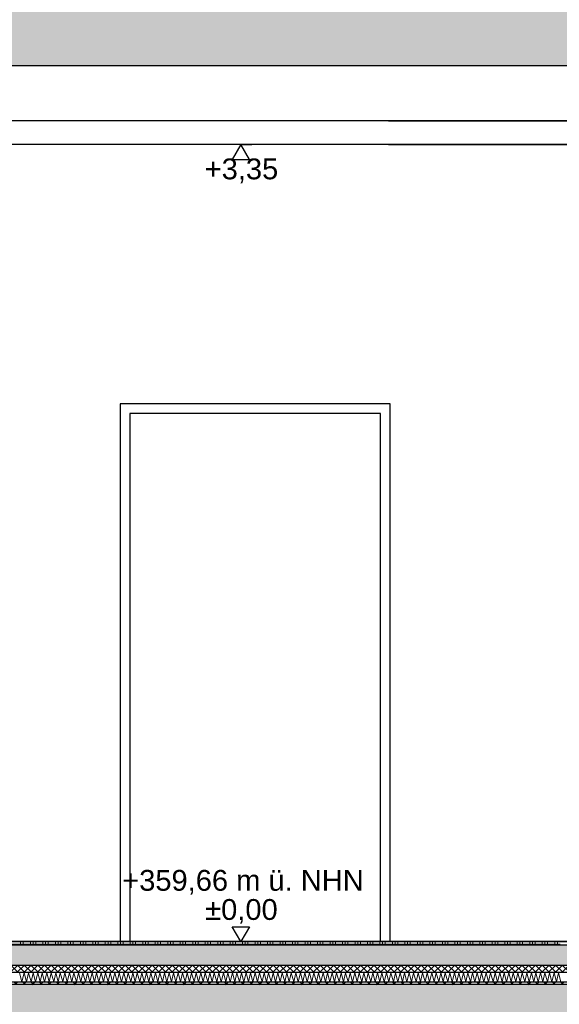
# Model space of a CAD drawing. Header units: metres. Extents: x -14.6 to 48.9, y -22.2 to 2.8.
# Tile 41 of 79: x 11.6 to 13.9, y -10.4 to -6.3. Entities that reach past the tile are written whole.
import ezdxf

# ---------------------------------------------------------------- set-up
doc = ezdxf.new("R2010")
doc.units = ezdxf.units.M
doc.header["$LTSCALE"] = 0.4
doc.header["$MEASUREMENT"] = 0
doc.layers.get('0').update_dxf_attribs({"color": 8, "lineweight": 9})
doc.layers.get('Defpoints').update_dxf_attribs({"color": 8, "lineweight": 9})
for name, color, linetype in [('Neubau_A-Decken', 8, 'Continuous'), ('Neubau_A-STB Wände', 8, 'Continuous'), ('Neubau_B-abgehängte Decke', 8, 'Continuous'), ('Neubau_B-Bodenaufbau', 8, 'Continuous'), ('Neubau_T-Bemaßung', 8, 'Continuous')]:
    doc.layers.add(name, color=color, linetype=linetype)
doc.styles.add('ERSTELLTER_STIL_2', font='arial.ttf')
doc.dimstyles.new('ERSTELLTER_STIL__1', dxfattribs={"dimtxt": 0.0875, "dimasz": 0.059375, "dimexe": 0.18, "dimexo": 0.0625, "dimgap": 0, "dimtad": 1, "dimzin": 0, "dimdsep": 46, "dimtxsty": 'ERSTELLTER_STIL_2', "dimblk": 'ARROWHEAD_6', "dimblk1": 'ARROWHEAD_6', "dimblk2": 'ARROWHEAD_6', "dimcen": 0.09, "dimclrd": 7, "dimclre": 7, "dimclrt": 7, "dimazin": 0, "dimtfac": 1, "dimtdec": 4, "dimtmove": 0, "dimatfit": 3, "dimfxl": 1, "dimtolj": 1, "dimtzin": 0, "dimarcsym": 0})
doc.dimstyles.new('ERSTELLTER_STIL__2', dxfattribs={"dimtxt": 0.0875, "dimasz": 0.059375, "dimexe": 0.18, "dimexo": 0.0625, "dimgap": 0, "dimtad": 1, "dimzin": 0, "dimdsep": 46, "dimtxsty": 'ERSTELLTER_STIL_2', "dimblk": 'ARROWHEAD_6', "dimblk1": 'ARROWHEAD_6', "dimblk2": 'ARROWHEAD_6', "dimcen": 0.09, "dimclrd": 7, "dimclre": 7, "dimclrt": 7, "dimazin": 0, "dimtfac": 1, "dimtdec": 4, "dimtmove": 2, "dimatfit": 3, "dimfxl": 1, "dimtolj": 1, "dimtzin": 0, "dimarcsym": 0})
pattern_1 = [(45, (-364.88789, -10.175), (-0.084852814, 0.084852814), []), (45, (-364.93032, -10.13257), (-0.084852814, 0.084852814), [0.09, -0.03])]

# ---------------------------------------------------------------- blocks, each defined once
blk = doc.blocks.new('*X259', base_point=(3718.7656, 0))
at = {"layer": 'Neubau_B-Bodenaufbau', "color": 7, "linetype": 'Continuous', "lineweight": 9}
for p, q in [((4095.2799, -0.131), (4095.2901, -0.169)), ((4095.2901, -0.169), (4095.299, -0.131)), ((4095.299, -0.131), (4095.3092, -0.169)), ((4095.3092, -0.169), (4095.318, -0.131)), ((4095.318, -0.131), (4095.3282, -0.169)), ((4095.3282, -0.169), (4095.337, -0.131)), ((4095.337, -0.131), (4095.3472, -0.169)), ((4095.3472, -0.169), (4095.3561, -0.131)), ((4095.3561, -0.131), (4095.3663, -0.169)), ((4095.3663, -0.169), (4095.3751, -0.131)), ((4095.3751, -0.131), (4095.3853, -0.169)), ((4095.3853, -0.169), (4095.3942, -0.131)), ((4095.3942, -0.131), (4095.4044, -0.169)), ((4095.4044, -0.169), (4095.4132, -0.131)), ((4095.4132, -0.131), (4095.4234, -0.169)), ((4095.4234, -0.169), (4095.4323, -0.131)), ((4095.4323, -0.131), (4095.4425, -0.169)), ((4095.4425, -0.169), (4095.4513, -0.131)), ((4095.4513, -0.131), (4095.4615, -0.169)), ((4095.4615, -0.169), (4095.4704, -0.131)), ((4095.4704, -0.131), (4095.4806, -0.169)), ((4095.4806, -0.169), (4095.4894, -0.131)), ((4095.4894, -0.131), (4095.4996, -0.169)), ((4095.4996, -0.169), (4095.5085, -0.131)), ((4095.5085, -0.131), (4095.5187, -0.169)), ((4095.5187, -0.169), (4095.5275, -0.131)), ((4095.5275, -0.131), (4095.5377, -0.169)), ((4095.5377, -0.169), (4095.5466, -0.131)), ((4095.5466, -0.131), (4095.5568, -0.169)), ((4095.5568, -0.169), (4095.5656, -0.131)), ((4095.5656, -0.131), (4095.5758, -0.169)), ((4095.5758, -0.169), (4095.5847, -0.131)), ((4095.5847, -0.131), (4095.5949, -0.169)), ((4095.5949, -0.169), (4095.6037, -0.131)), ((4095.6037, -0.131), (4095.6139, -0.169)), ((4095.6139, -0.169), (4095.6228, -0.131)), ((4095.6228, -0.131), (4095.633, -0.169)), ((4095.633, -0.169), (4095.6418, -0.131)), ((4095.6418, -0.131), (4095.652, -0.169)), ((4095.652, -0.169), (4095.6609, -0.131)), ((4095.6609, -0.131), (4095.6711, -0.169)), ((4095.6711, -0.169), (4095.6799, -0.131)), ((4095.6799, -0.131), (4095.6901, -0.169)), ((4095.6901, -0.169), (4095.699, -0.131)), ((4095.699, -0.131), (4095.7092, -0.169)), ((4095.7092, -0.169), (4095.718, -0.131)), ((4095.718, -0.131), (4095.7282, -0.169)), ((4095.7282, -0.169), (4095.737, -0.131)), ((4095.737, -0.131), (4095.7472, -0.169)), ((4095.7472, -0.169), (4095.7561, -0.131)), ((4095.7561, -0.131), (4095.7663, -0.169)), ((4095.7663, -0.169), (4095.7751, -0.131)), ((4095.7751, -0.131), (4095.7853, -0.169)), ((4095.7853, -0.169), (4095.7942, -0.131)), ((4095.7942, -0.131), (4095.8044, -0.169)), ((4095.8044, -0.169), (4095.8132, -0.131)), ((4095.8132, -0.131), (4095.8234, -0.169)), ((4095.8234, -0.169), (4095.8323, -0.131)), ((4095.8323, -0.131), (4095.8425, -0.169)), ((4095.8425, -0.169), (4095.8513, -0.131)), ((4095.8513, -0.131), (4095.8615, -0.169)), ((4095.8615, -0.169), (4095.8704, -0.131)), ((4095.8704, -0.131), (4095.8806, -0.169)), ((4095.8806, -0.169), (4095.8894, -0.131)), ((4095.8894, -0.131), (4095.8996, -0.169)), ((4095.8996, -0.169), (4095.9085, -0.131)), ((4095.9085, -0.131), (4095.9187, -0.169)), ((4095.9187, -0.169), (4095.9275, -0.131)), ((4095.9275, -0.131), (4095.9377, -0.169)), ((4095.9377, -0.169), (4095.9466, -0.131)), ((4095.9466, -0.131), (4095.9568, -0.169)), ((4095.9568, -0.169), (4095.9656, -0.131)), ((4095.9656, -0.131), (4095.9758, -0.169)), ((4095.9758, -0.169), (4095.9847, -0.131)), ((4095.9847, -0.131), (4095.9949, -0.169)), ((4095.9949, -0.169), (4096.0037, -0.131)), ((4096.0037, -0.131), (4096.0139, -0.169)), ((4096.0139, -0.169), (4096.0228, -0.131)), ((4096.0228, -0.131), (4096.033, -0.169)), ((4096.033, -0.169), (4096.0418, -0.131)), ((4096.0418, -0.131), (4096.052, -0.169)), ((4096.052, -0.169), (4096.0609, -0.131)), ((4096.0609, -0.131), (4096.0711, -0.169)), ((4096.0711, -0.169), (4096.0799, -0.131)), ((4096.0799, -0.131), (4096.0901, -0.169)), ((4096.0901, -0.169), (4096.099, -0.131)), ((4096.099, -0.131), (4096.1092, -0.169)), ((4096.1092, -0.169), (4096.118, -0.131)), ((4096.118, -0.131), (4096.1282, -0.169)), ((4096.1282, -0.169), (4096.137, -0.131)), ((4096.137, -0.131), (4096.1472, -0.169)), ((4096.1472, -0.169), (4096.1561, -0.131)), ((4096.1561, -0.131), (4096.1663, -0.169)), ((4096.1663, -0.169), (4096.1751, -0.131)), ((4096.1751, -0.131), (4096.1853, -0.169)), ((4096.1853, -0.169), (4096.1942, -0.131)), ((4096.1942, -0.131), (4096.2044, -0.169)), ((4096.2044, -0.169), (4096.2132, -0.131)), ((4096.2132, -0.131), (4096.2234, -0.169)), ((4096.2234, -0.169), (4096.2323, -0.131)), ((4096.2323, -0.131), (4096.2425, -0.169)), ((4096.2425, -0.169), (4096.2513, -0.131)), ((4096.2513, -0.131), (4096.2615, -0.169)), ((4096.2615, -0.169), (4096.2704, -0.131)), ((4096.2704, -0.131), (4096.2806, -0.169)), ((4096.2806, -0.169), (4096.2894, -0.131)), ((4096.2894, -0.131), (4096.2996, -0.169)), ((4096.2996, -0.169), (4096.3085, -0.131)), ((4096.3085, -0.131), (4096.3187, -0.169)), ((4096.3187, -0.169), (4096.3275, -0.131)), ((4096.3275, -0.131), (4096.3377, -0.169)), ((4096.3377, -0.169), (4096.3466, -0.131)), ((4096.3466, -0.131), (4096.3568, -0.169)), ((4096.3568, -0.169), (4096.3656, -0.131)), ((4096.3656, -0.131), (4096.3758, -0.169)), ((4096.3758, -0.169), (4096.3847, -0.131)), ((4096.3847, -0.131), (4096.3949, -0.169)), ((4096.3949, -0.169), (4096.4037, -0.131)), ((4096.4037, -0.131), (4096.4139, -0.169)), ((4096.4139, -0.169), (4096.4228, -0.131)), ((4096.4228, -0.131), (4096.433, -0.169)), ((4096.433, -0.169), (4096.4418, -0.131)), ((4096.4418, -0.131), (4096.452, -0.169)), ((4096.452, -0.169), (4096.4609, -0.131)), ((4096.4609, -0.131), (4096.4711, -0.169)), ((4096.4711, -0.169), (4096.4799, -0.131)), ((4096.4799, -0.131), (4096.4901, -0.169)), ((4096.4901, -0.169), (4096.499, -0.131)), ((4096.499, -0.131), (4096.5092, -0.169)), ((4096.5092, -0.169), (4096.518, -0.131)), ((4096.518, -0.131), (4096.5282, -0.169)), ((4096.5282, -0.169), (4096.537, -0.131)), ((4096.537, -0.131), (4096.5472, -0.169)), ((4096.5472, -0.169), (4096.5561, -0.131)), ((4096.5561, -0.131), (4096.5663, -0.169)), ((4096.5663, -0.169), (4096.5751, -0.131)), ((4096.5751, -0.131), (4096.5853, -0.169)), ((4096.5853, -0.169), (4096.5942, -0.131)), ((4096.5942, -0.131), (4096.6044, -0.169)), ((4096.6044, -0.169), (4096.6132, -0.131)), ((4096.6132, -0.131), (4096.6234, -0.169)), ((4096.6234, -0.169), (4096.6323, -0.131)), ((4096.6323, -0.131), (4096.6425, -0.169)), ((4096.6425, -0.169), (4096.6513, -0.131)), ((4096.6513, -0.131), (4096.6615, -0.169)), ((4096.6615, -0.169), (4096.6704, -0.131)), ((4096.6704, -0.131), (4096.6806, -0.169)), ((4096.6806, -0.169), (4096.6894, -0.131)), ((4096.6894, -0.131), (4096.6996, -0.169)), ((4096.6996, -0.169), (4096.7085, -0.131)), ((4096.7085, -0.131), (4096.7187, -0.169)), ((4096.7187, -0.169), (4096.7275, -0.131)), ((4096.7275, -0.131), (4096.7377, -0.169)), ((4096.7377, -0.169), (4096.7466, -0.131)), ((4096.7466, -0.131), (4096.7568, -0.169)), ((4096.7568, -0.169), (4096.7656, -0.131)), ((4096.7656, -0.131), (4096.7758, -0.169)), ((4096.7758, -0.169), (4096.7847, -0.131)), ((4096.7847, -0.131), (4096.7949, -0.169)), ((4096.7949, -0.169), (4096.8037, -0.131)), ((4096.8037, -0.131), (4096.8139, -0.169)), ((4096.8139, -0.169), (4096.8228, -0.131)), ((4096.8228, -0.131), (4096.833, -0.169)), ((4096.833, -0.169), (4096.8418, -0.131)), ((4096.8418, -0.131), (4096.852, -0.169)), ((4096.852, -0.169), (4096.8609, -0.131)), ((4096.8609, -0.131), (4096.8711, -0.169)), ((4096.8711, -0.169), (4096.8799, -0.131)), ((4096.8799, -0.131), (4096.8901, -0.169)), ((4096.8901, -0.169), (4096.899, -0.131)), ((4096.899, -0.131), (4096.9092, -0.169)), ((4096.9092, -0.169), (4096.918, -0.131)), ((4096.918, -0.131), (4096.9282, -0.169)), ((4096.9282, -0.169), (4096.937, -0.131)), ((4096.937, -0.131), (4096.9472, -0.169)), ((4096.9472, -0.169), (4096.9561, -0.131)), ((4096.9561, -0.131), (4096.9663, -0.169)), ((4096.9663, -0.169), (4096.9751, -0.131)), ((4096.9751, -0.131), (4096.9853, -0.169)), ((4096.9853, -0.169), (4096.9942, -0.131)), ((4096.9942, -0.131), (4097.0044, -0.169)), ((4097.0044, -0.169), (4097.0132, -0.131)), ((4097.0132, -0.131), (4097.0234, -0.169)), ((4097.0234, -0.169), (4097.0323, -0.131)), ((4097.0323, -0.131), (4097.0425, -0.169)), ((4097.0425, -0.169), (4097.0513, -0.131)), ((4097.0513, -0.131), (4097.0615, -0.169)), ((4097.0615, -0.169), (4097.0704, -0.131)), ((4097.0704, -0.131), (4097.0806, -0.169)), ((4097.0806, -0.169), (4097.0894, -0.131)), ((4097.0894, -0.131), (4097.0996, -0.169)), ((4097.0996, -0.169), (4097.1085, -0.131)), ((4097.1085, -0.131), (4097.1187, -0.169)), ((4097.1187, -0.169), (4097.1275, -0.131)), ((4097.1275, -0.131), (4097.1377, -0.169)), ((4097.1377, -0.169), (4097.1466, -0.131)), ((4097.1466, -0.131), (4097.1568, -0.169)), ((4097.1568, -0.169), (4097.1656, -0.131)), ((4097.1656, -0.131), (4097.1758, -0.169)), ((4097.1758, -0.169), (4097.1847, -0.131)), ((4097.1847, -0.131), (4097.1949, -0.169)), ((4097.1949, -0.169), (4097.2037, -0.131)), ((4097.2037, -0.131), (4097.2139, -0.169)), ((4097.2139, -0.169), (4097.2228, -0.131)), ((4097.2228, -0.131), (4097.233, -0.169)), ((4097.233, -0.169), (4097.2418, -0.131)), ((4097.2418, -0.131), (4097.252, -0.169)), ((4097.252, -0.169), (4097.2609, -0.131)), ((4097.2609, -0.131), (4097.2711, -0.169)), ((4097.2711, -0.169), (4097.2799, -0.131)), ((4097.2799, -0.131), (4097.2901, -0.169)), ((4097.2901, -0.169), (4097.299, -0.131)), ((4097.299, -0.131), (4097.3092, -0.169)), ((4097.3092, -0.169), (4097.318, -0.131)), ((4097.318, -0.131), (4097.3282, -0.169)), ((4097.3282, -0.169), (4097.337, -0.131)), ((4097.337, -0.131), (4097.3472, -0.169)), ((4097.3472, -0.169), (4097.3561, -0.131)), ((4097.3561, -0.131), (4097.3663, -0.169)), ((4097.3663, -0.169), (4097.3751, -0.131)), ((4097.3751, -0.131), (4097.3853, -0.169)), ((4097.3853, -0.169), (4097.3942, -0.131)), ((4097.3942, -0.131), (4097.4044, -0.169)), ((4097.4044, -0.169), (4097.4132, -0.131)), ((4097.4132, -0.131), (4097.4234, -0.169)), ((4097.4234, -0.169), (4097.4323, -0.131)), ((4097.4323, -0.131), (4097.4425, -0.169)), ((4097.4425, -0.169), (4097.4513, -0.131)), ((4097.4513, -0.131), (4097.4615, -0.169)), ((4097.4615, -0.169), (4097.4704, -0.131)), ((4097.4704, -0.131), (4097.4806, -0.169)), ((4097.4806, -0.169), (4097.4894, -0.131)), ((4097.4894, -0.131), (4097.4996, -0.169)), ((4097.4996, -0.169), (4097.5085, -0.131)), ((4097.5085, -0.131), (4097.5187, -0.169)), ((4097.5187, -0.169), (4097.5275, -0.131)), ((4097.5275, -0.131), (4097.5377, -0.169)), ((4097.5377, -0.169), (4097.5466, -0.131)), ((4097.5466, -0.131), (4097.5568, -0.169))]:
    blk.add_line(p, q, dxfattribs=at)
blk = doc.blocks.new('*X260', base_point=(3718.7656, 0))
at = {"layer": 'Neubau_B-Bodenaufbau', "color": 7, "linetype": 'Continuous', "lineweight": 9}
for p, q in [((4095.2844, 0), (4095.2844, -0.015)), ((4095.2956, 0), (4095.2956, -0.015)), ((4095.3256, 0), (4095.3256, -0.015)), ((4095.3369, 0), (4095.3369, -0.015)), ((4095.3481, 0), (4095.3481, -0.015)), ((4095.3781, 0), (4095.3781, -0.015)), ((4095.3894, 0), (4095.3894, -0.015)), ((4095.4006, 0), (4095.4006, -0.015)), ((4095.4306, 0), (4095.4306, -0.015)), ((4095.4419, 0), (4095.4419, -0.015)), ((4095.4531, 0), (4095.4531, -0.015)), ((4095.4831, 0), (4095.4831, -0.015)), ((4095.4944, 0), (4095.4944, -0.015)), ((4095.5056, 0), (4095.5056, -0.015)), ((4095.5356, 0), (4095.5356, -0.015)), ((4095.5469, 0), (4095.5469, -0.015)), ((4095.5581, 0), (4095.5581, -0.015)), ((4095.5881, 0), (4095.5881, -0.015)), ((4095.5994, 0), (4095.5994, -0.015)), ((4095.6106, 0), (4095.6106, -0.015)), ((4095.6406, 0), (4095.6406, -0.015)), ((4095.6519, 0), (4095.6519, -0.015)), ((4095.6631, 0), (4095.6631, -0.015)), ((4095.6931, 0), (4095.6931, -0.015)), ((4095.7044, 0), (4095.7044, -0.015)), ((4095.7156, 0), (4095.7156, -0.015)), ((4095.7456, 0), (4095.7456, -0.015)), ((4095.7569, 0), (4095.7569, -0.015)), ((4095.7681, 0), (4095.7681, -0.015)), ((4095.7981, 0), (4095.7981, -0.015)), ((4095.8094, 0), (4095.8094, -0.015)), ((4095.8206, 0), (4095.8206, -0.015)), ((4095.8506, 0), (4095.8506, -0.015)), ((4095.8619, 0), (4095.8619, -0.015)), ((4095.8731, 0), (4095.8731, -0.015)), ((4095.9031, 0), (4095.9031, -0.015)), ((4095.9144, 0), (4095.9144, -0.015)), ((4095.9256, 0), (4095.9256, -0.015)), ((4095.9556, 0), (4095.9556, -0.015)), ((4095.9669, 0), (4095.9669, -0.015)), ((4095.9781, 0), (4095.9781, -0.015)), ((4096.0081, 0), (4096.0081, -0.015)), ((4096.0194, 0), (4096.0194, -0.015)), ((4096.0306, 0), (4096.0306, -0.015)), ((4096.0606, 0), (4096.0606, -0.015)), ((4096.0719, 0), (4096.0719, -0.015)), ((4096.0831, 0), (4096.0831, -0.015)), ((4096.1131, 0), (4096.1131, -0.015)), ((4096.1244, 0), (4096.1244, -0.015)), ((4096.1356, 0), (4096.1356, -0.015)), ((4096.1656, 0), (4096.1656, -0.015)), ((4096.1769, 0), (4096.1769, -0.015)), ((4096.1881, 0), (4096.1881, -0.015)), ((4096.2181, 0), (4096.2181, -0.015)), ((4096.2294, 0), (4096.2294, -0.015)), ((4096.2406, 0), (4096.2406, -0.015)), ((4096.2706, 0), (4096.2706, -0.015)), ((4096.2819, 0), (4096.2819, -0.015)), ((4096.2931, 0), (4096.2931, -0.015)), ((4096.3231, 0), (4096.3231, -0.015)), ((4096.3344, 0), (4096.3344, -0.015)), ((4096.3456, 0), (4096.3456, -0.015)), ((4096.3756, 0), (4096.3756, -0.015)), ((4096.3869, 0), (4096.3869, -0.015)), ((4096.3981, 0), (4096.3981, -0.015)), ((4096.4281, 0), (4096.4281, -0.015)), ((4096.4394, 0), (4096.4394, -0.015)), ((4096.4506, 0), (4096.4506, -0.015)), ((4096.4806, 0), (4096.4806, -0.015)), ((4096.4919, 0), (4096.4919, -0.015)), ((4096.5031, 0), (4096.5031, -0.015)), ((4096.5331, 0), (4096.5331, -0.015)), ((4096.5444, 0), (4096.5444, -0.015)), ((4096.5556, 0), (4096.5556, -0.015)), ((4096.5856, 0), (4096.5856, -0.015)), ((4096.5969, 0), (4096.5969, -0.015)), ((4096.6081, 0), (4096.6081, -0.015)), ((4096.6381, 0), (4096.6381, -0.015)), ((4096.6494, 0), (4096.6494, -0.015)), ((4096.6606, 0), (4096.6606, -0.015)), ((4096.6906, 0), (4096.6906, -0.015)), ((4096.7019, 0), (4096.7019, -0.015)), ((4096.7131, 0), (4096.7131, -0.015)), ((4096.7431, 0), (4096.7431, -0.015)), ((4096.7544, 0), (4096.7544, -0.015)), ((4096.7656, 0), (4096.7656, -0.015)), ((4096.7956, 0), (4096.7956, -0.015)), ((4096.8069, 0), (4096.8069, -0.015)), ((4096.8181, 0), (4096.8181, -0.015)), ((4096.8481, 0), (4096.8481, -0.015)), ((4096.8594, 0), (4096.8594, -0.015)), ((4096.8706, 0), (4096.8706, -0.015)), ((4096.9006, 0), (4096.9006, -0.015)), ((4096.9119, 0), (4096.9119, -0.015)), ((4096.9231, 0), (4096.9231, -0.015)), ((4096.9531, 0), (4096.9531, -0.015)), ((4096.9644, 0), (4096.9644, -0.015)), ((4096.9756, 0), (4096.9756, -0.015)), ((4097.0056, 0), (4097.0056, -0.015)), ((4097.0169, 0), (4097.0169, -0.015)), ((4097.0281, 0), (4097.0281, -0.015)), ((4097.0581, 0), (4097.0581, -0.015)), ((4097.0694, 0), (4097.0694, -0.015)), ((4097.0806, 0), (4097.0806, -0.015)), ((4097.1106, 0), (4097.1106, -0.015)), ((4097.1219, 0), (4097.1219, -0.015)), ((4097.1331, 0), (4097.1331, -0.015)), ((4097.1631, 0), (4097.1631, -0.015)), ((4097.1744, 0), (4097.1744, -0.015)), ((4097.1856, 0), (4097.1856, -0.015)), ((4097.2156, 0), (4097.2156, -0.015)), ((4097.2269, 0), (4097.2269, -0.015)), ((4097.2381, 0), (4097.2381, -0.015)), ((4097.2681, 0), (4097.2681, -0.015)), ((4097.2794, 0), (4097.2794, -0.015)), ((4097.2906, 0), (4097.2906, -0.015)), ((4097.3206, 0), (4097.3206, -0.015)), ((4097.3319, 0), (4097.3319, -0.015)), ((4097.3431, 0), (4097.3431, -0.015)), ((4097.3731, 0), (4097.3731, -0.015)), ((4097.3844, 0), (4097.3844, -0.015)), ((4097.3956, 0), (4097.3956, -0.015)), ((4097.4256, 0), (4097.4256, -0.015)), ((4097.4369, 0), (4097.4369, -0.015)), ((4097.4481, 0), (4097.4481, -0.015)), ((4097.4781, 0), (4097.4781, -0.015)), ((4097.4894, 0), (4097.4894, -0.015)), ((4097.5006, 0), (4097.5006, -0.015)), ((4097.5306, 0), (4097.5306, -0.015)), ((4097.5419, 0), (4097.5419, -0.015)), ((4095.2431, -0.0112), (4095.2956, -0.0112)), ((4095.2956, -0.0112), (4095.3481, -0.0112)), ((4095.3481, -0.0112), (4095.4006, -0.0112)), ((4095.4006, -0.0112), (4095.4531, -0.0112)), ((4095.4531, -0.0112), (4095.5056, -0.0112)), ((4095.5056, -0.0112), (4095.5581, -0.0112)), ((4095.5581, -0.0112), (4095.6106, -0.0112)), ((4095.6106, -0.0112), (4095.6631, -0.0112)), ((4095.6631, -0.0112), (4095.7156, -0.0112)), ((4095.7156, -0.0112), (4095.7681, -0.0112)), ((4095.7681, -0.0112), (4095.8206, -0.0112)), ((4095.8206, -0.0112), (4095.8731, -0.0112)), ((4095.8731, -0.0112), (4095.9256, -0.0112)), ((4095.9256, -0.0112), (4095.9781, -0.0112)), ((4095.9781, -0.0112), (4096.0306, -0.0112)), ((4096.0306, -0.0112), (4096.0831, -0.0112)), ((4096.0831, -0.0112), (4096.1356, -0.0112)), ((4096.1356, -0.0112), (4096.1881, -0.0112)), ((4096.1881, -0.0112), (4096.2406, -0.0112)), ((4096.2406, -0.0112), (4096.2931, -0.0112)), ((4096.2931, -0.0112), (4096.3456, -0.0112)), ((4096.3456, -0.0112), (4096.3981, -0.0112)), ((4096.3981, -0.0112), (4096.4506, -0.0112)), ((4096.4506, -0.0112), (4096.5031, -0.0112)), ((4096.5031, -0.0112), (4096.5556, -0.0112)), ((4096.5556, -0.0112), (4096.6081, -0.0112)), ((4096.6081, -0.0112), (4096.6606, -0.0112)), ((4096.6606, -0.0112), (4096.7131, -0.0112)), ((4096.7131, -0.0112), (4096.7656, -0.0112)), ((4096.7656, -0.0112), (4096.8181, -0.0112)), ((4096.8181, -0.0112), (4096.8706, -0.0112)), ((4096.8706, -0.0112), (4096.9231, -0.0112)), ((4096.9231, -0.0112), (4096.9756, -0.0112)), ((4096.9756, -0.0112), (4097.0281, -0.0112)), ((4097.0281, -0.0112), (4097.0806, -0.0112)), ((4097.0806, -0.0112), (4097.1331, -0.0112)), ((4097.1331, -0.0112), (4097.1856, -0.0112)), ((4097.1856, -0.0112), (4097.2381, -0.0112)), ((4097.2381, -0.0112), (4097.2906, -0.0112)), ((4097.2906, -0.0112), (4097.3431, -0.0112)), ((4097.3431, -0.0112), (4097.3956, -0.0112)), ((4097.3956, -0.0112), (4097.4481, -0.0112)), ((4097.4481, -0.0112), (4097.5006, -0.0112)), ((4097.5006, -0.0112), (4097.5531, -0.0112))]:
    blk.add_line(p, q, dxfattribs=at)
blk = doc.blocks.new('ARROWHEAD_6')
at = {"color": 0, "linetype": 'Continuous', "lineweight": 0}
for p, q in [((0, 0), (-1, 0)), ((-0.5, -0.5), (0.5, 0.5))]:
    blk.add_line(p, q, dxfattribs=at)
blk = doc.blocks.new('*D309')
at = {"layer": 'Defpoints', "color": 0, "linetype": 'Continuous', "transparency": 16777216}
for p in [(5.5166, -10.355), (23.73, -10.355), (5.7105, -10.655)]:
    blk.add_point(p, dxfattribs=at)
at = {"layer": 'Neubau_T-Bemaßung', "linetype": 'Continuous', "lineweight": -2, "transparency": 16777216}
for p, q in [((5.5166, -10.2956), (5.5166, -10.2363)), ((23.6675, -10.355), (5.3366, -10.355)), ((5.5166, -10.355), (5.5166, -10.3917)), ((5.5166, -10.655), (5.5166, -10.6186)), ((5.648, -10.655), (5.3366, -10.655)), ((5.5166, -10.7144), (5.5166, -10.7738))]:
    blk.add_line(p, q, dxfattribs=at)
at = {"layer": 'Neubau_T-Bemaßung', "linetype": 'Continuous', "lineweight": -2, "transparency": 16777216, "xscale": 0.059375, "yscale": 0.059375, "zscale": 0.059375}
for p, rotation in [((5.5166, -10.355), 270), ((5.5166, -10.655), 90)]:
    blk.add_blockref('ARROWHEAD_6', p, dxfattribs=dict(at, rotation=rotation))
at = {"layer": 'Neubau_T-Bemaßung', "linetype": 'Continuous', "transparency": 16777216, "insert": (5.5166, -10.5051), "char_height": 0.0875, "attachment_point": 5, "rotation": 90, "style": 'ERSTELLTER_STIL_2'}
blk.add_mtext('\\A1;0.30', dxfattribs=at)
blk = doc.blocks.new('*D310')
at = {"layer": 'Defpoints', "color": 0, "linetype": 'Continuous', "transparency": 16777216}
for p in [(-9.662, -10.175), (5.4029, -10.175), (23.73, -10.355)]:
    blk.add_point(p, dxfattribs=at)
at = {"layer": 'Neubau_T-Bemaßung', "linetype": 'Continuous', "lineweight": -2, "transparency": 16777216}
for p, q in [((5.4029, -10.175), (5.4029, -10.0772)), ((-9.5995, -10.175), (5.5829, -10.175)), ((5.4029, -10.2956), (5.4029, -10.2344)), ((23.6675, -10.355), (5.2229, -10.355))]:
    blk.add_line(p, q, dxfattribs=at)
at = {"layer": 'Neubau_T-Bemaßung', "linetype": 'Continuous', "lineweight": -2, "transparency": 16777216, "xscale": 0.059375, "yscale": 0.059375, "zscale": 0.059375}
for p, rotation in [((5.4029, -10.175), 90), ((5.4029, -10.355), 270)]:
    blk.add_blockref('ARROWHEAD_6', p, dxfattribs=dict(at, rotation=rotation))
at = {"layer": 'Neubau_T-Bemaßung', "linetype": 'Continuous', "transparency": 16777216, "insert": (5.5166, -10.0772), "char_height": 0.0875, "attachment_point": 5, "rotation": 90, "style": 'ERSTELLTER_STIL_2'}
blk.add_mtext('\\A1;0.18', dxfattribs=at)
blk = doc.blocks.new('*D311')
at = {"layer": 'Defpoints', "color": 0, "linetype": 'Continuous', "transparency": 16777216}
for p in [(5.5166, -6.825), (13.115, -6.825), (-9.662, -10.175)]:
    blk.add_point(p, dxfattribs=at)
at = {"layer": 'Neubau_T-Bemaßung', "linetype": 'Continuous', "lineweight": -2, "transparency": 16777216}
for p, q in [((13.0525, -6.825), (5.3366, -6.825)), ((5.5166, -6.8844), (5.5166, -8.3896)), ((5.5166, -10.1156), (5.5166, -8.6174)), ((-9.5995, -10.175), (5.6966, -10.175))]:
    blk.add_line(p, q, dxfattribs=at)
at = {"layer": 'Neubau_T-Bemaßung', "linetype": 'Continuous', "lineweight": -2, "transparency": 16777216, "xscale": 0.059375, "yscale": 0.059375, "zscale": 0.059375}
for p, rotation in [((5.5166, -6.825), 90), ((5.5166, -10.175), 270)]:
    blk.add_blockref('ARROWHEAD_6', p, dxfattribs=dict(at, rotation=rotation))
at = {"layer": 'Neubau_T-Bemaßung', "linetype": 'Continuous', "transparency": 16777216, "insert": (5.5166, -8.5035), "char_height": 0.0875, "attachment_point": 5, "rotation": 90, "style": 'ERSTELLTER_STIL_2'}
blk.add_mtext('\\A1;3.35', dxfattribs=at)
blk = doc.blocks.new('*D312')
at = {"layer": 'Defpoints', "color": 0, "linetype": 'Continuous', "transparency": 16777216}
for p in [(5.6301, -6.725), (13.115, -6.725), (13.115, -6.825)]:
    blk.add_point(p, dxfattribs=at)
at = {"layer": 'Neubau_T-Bemaßung', "linetype": 'Continuous', "lineweight": -2, "transparency": 16777216}
for p, q in [((5.6301, -6.6656), (5.6301, -6.6063)), ((13.0525, -6.725), (5.4501, -6.725)), ((5.6301, -6.725), (5.6301, -6.825)), ((13.0525, -6.825), (5.4501, -6.825)), ((5.6301, -6.8844), (5.6301, -6.9438))]:
    blk.add_line(p, q, dxfattribs=at)
at = {"layer": 'Neubau_T-Bemaßung', "linetype": 'Continuous', "lineweight": -2, "transparency": 16777216, "xscale": 0.059375, "yscale": 0.059375, "zscale": 0.059375}
for p, rotation in [((5.6301, -6.725), 270), ((5.6301, -6.825), 90)]:
    blk.add_blockref('ARROWHEAD_6', p, dxfattribs=dict(at, rotation=rotation))
at = {"layer": 'Neubau_T-Bemaßung', "linetype": 'Continuous', "transparency": 16777216, "insert": (5.5166, -6.9438), "char_height": 0.0875, "attachment_point": 5, "rotation": 90, "style": 'ERSTELLTER_STIL_2'}
blk.add_mtext('\\A1;0.10', dxfattribs=at)
blk = doc.blocks.new('*D313')
at = {"layer": 'Defpoints', "color": 0, "linetype": 'Continuous', "transparency": 16777216}
for p in [(5.5166, -6.495), (23.555, -6.495), (13.115, -6.725)]:
    blk.add_point(p, dxfattribs=at)
at = {"layer": 'Neubau_T-Bemaßung', "linetype": 'Continuous', "lineweight": -2, "transparency": 16777216}
for p, q in [((5.5166, -6.4356), (5.5166, -6.3763)), ((23.4925, -6.495), (5.3366, -6.495)), ((5.5166, -6.495), (5.5166, -6.4965)), ((13.0525, -6.725), (5.3366, -6.725)), ((5.5166, -6.725), (5.5166, -6.7238)), ((5.5166, -6.7844), (5.5166, -6.8438))]:
    blk.add_line(p, q, dxfattribs=at)
at = {"layer": 'Neubau_T-Bemaßung', "linetype": 'Continuous', "lineweight": -2, "transparency": 16777216, "xscale": 0.059375, "yscale": 0.059375, "zscale": 0.059375}
for p, rotation in [((5.5166, -6.495), 270), ((5.5166, -6.725), 90)]:
    blk.add_blockref('ARROWHEAD_6', p, dxfattribs=dict(at, rotation=rotation))
at = {"layer": 'Neubau_T-Bemaßung', "linetype": 'Continuous', "transparency": 16777216, "insert": (5.5166, -6.6101), "char_height": 0.0875, "attachment_point": 5, "rotation": 90, "style": 'ERSTELLTER_STIL_2'}
blk.add_mtext('\\A1;0.23', dxfattribs=at)
blk = doc.blocks.new('*D314')
at = {"layer": 'Defpoints', "color": 0, "linetype": 'Continuous', "transparency": 16777216}
for p in [(5.5166, -6.195), (11.6275, -6.195), (23.555, -6.495)]:
    blk.add_point(p, dxfattribs=at)
at = {"layer": 'Neubau_T-Bemaßung', "linetype": 'Continuous', "lineweight": -2, "transparency": 16777216}
for p, q in [((5.5166, -6.1356), (5.5166, -6.0763)), ((11.565, -6.195), (5.3366, -6.195)), ((5.5166, -6.195), (5.5166, -6.2317)), ((23.4925, -6.495), (5.3366, -6.495)), ((5.5166, -6.495), (5.5166, -6.4586)), ((5.5166, -6.5544), (5.5166, -6.6138))]:
    blk.add_line(p, q, dxfattribs=at)
at = {"layer": 'Neubau_T-Bemaßung', "linetype": 'Continuous', "lineweight": -2, "transparency": 16777216, "xscale": 0.059375, "yscale": 0.059375, "zscale": 0.059375}
for p, rotation in [((5.5166, -6.195), 270), ((5.5166, -6.495), 90)]:
    blk.add_blockref('ARROWHEAD_6', p, dxfattribs=dict(at, rotation=rotation))
at = {"layer": 'Neubau_T-Bemaßung', "linetype": 'Continuous', "transparency": 16777216, "insert": (5.5166, -6.3451), "char_height": 0.0875, "attachment_point": 5, "rotation": 90, "style": 'ERSTELLTER_STIL_2'}
blk.add_mtext('\\A1;0.30', dxfattribs=at)
blk = doc.blocks.new('*D323')
at = {"layer": 'Defpoints', "color": 0, "linetype": 'Continuous', "transparency": 16777216}
for p in [(5.8666, -10.355), (23.73, -10.355), (5.7105, -10.655)]:
    blk.add_point(p, dxfattribs=at)
at = {"layer": 'Neubau_T-Bemaßung', "linetype": 'Continuous', "lineweight": -2, "transparency": 16777216}
for p, q in [((5.8666, -10.2956), (5.8666, -10.2363)), ((23.6675, -10.355), (5.6866, -10.355)), ((5.8666, -10.355), (5.8666, -10.3917)), ((5.8666, -10.655), (5.8666, -10.6186)), ((5.773, -10.655), (6.0466, -10.655)), ((5.8666, -10.7144), (5.8666, -10.7738))]:
    blk.add_line(p, q, dxfattribs=at)
at = {"layer": 'Neubau_T-Bemaßung', "linetype": 'Continuous', "lineweight": -2, "transparency": 16777216, "xscale": 0.059375, "yscale": 0.059375, "zscale": 0.059375}
for p, rotation in [((5.8666, -10.355), 270), ((5.8666, -10.655), 90)]:
    blk.add_blockref('ARROWHEAD_6', p, dxfattribs=dict(at, rotation=rotation))
at = {"layer": 'Neubau_T-Bemaßung', "linetype": 'Continuous', "transparency": 16777216, "insert": (5.8666, -10.5051), "char_height": 0.0875, "attachment_point": 5, "rotation": 90, "style": 'ERSTELLTER_STIL_2'}
blk.add_mtext('\\A1;0.30', dxfattribs=at)
blk = doc.blocks.new('*D324')
at = {"layer": 'Defpoints', "color": 0, "linetype": 'Continuous', "transparency": 16777216}
for p in [(5.8666, -6.495), (23.555, -6.495), (23.73, -10.355)]:
    blk.add_point(p, dxfattribs=at)
at = {"layer": 'Neubau_T-Bemaßung', "linetype": 'Continuous', "lineweight": -2, "transparency": 16777216}
for p, q in [((23.4925, -6.495), (5.6866, -6.495)), ((5.8666, -6.5544), (5.8666, -8.3149)), ((5.8666, -10.2956), (5.8666, -8.5421)), ((23.6675, -10.355), (5.6866, -10.355))]:
    blk.add_line(p, q, dxfattribs=at)
at = {"layer": 'Neubau_T-Bemaßung', "linetype": 'Continuous', "lineweight": -2, "transparency": 16777216, "xscale": 0.059375, "yscale": 0.059375, "zscale": 0.059375}
for p, rotation in [((5.8666, -6.495), 90), ((5.8666, -10.355), 270)]:
    blk.add_blockref('ARROWHEAD_6', p, dxfattribs=dict(at, rotation=rotation))
at = {"layer": 'Neubau_T-Bemaßung', "linetype": 'Continuous', "transparency": 16777216, "insert": (5.8666, -8.4285), "char_height": 0.0875, "attachment_point": 5, "rotation": 90, "style": 'ERSTELLTER_STIL_2'}
blk.add_mtext('\\A1;3.86', dxfattribs=at)
blk = doc.blocks.new('*D325')
at = {"layer": 'Defpoints', "color": 0, "linetype": 'Continuous', "transparency": 16777216}
for p in [(5.8666, -6.195), (11.6275, -6.195), (23.555, -6.495)]:
    blk.add_point(p, dxfattribs=at)
at = {"layer": 'Neubau_T-Bemaßung', "linetype": 'Continuous', "lineweight": -2, "transparency": 16777216}
for p, q in [((5.8666, -6.1356), (5.8666, -6.0763)), ((11.565, -6.195), (5.6866, -6.195)), ((5.8666, -6.195), (5.8666, -6.2317)), ((23.4925, -6.495), (5.6866, -6.495)), ((5.8666, -6.495), (5.8666, -6.4586)), ((5.8666, -6.5544), (5.8666, -6.6138))]:
    blk.add_line(p, q, dxfattribs=at)
at = {"layer": 'Neubau_T-Bemaßung', "linetype": 'Continuous', "lineweight": -2, "transparency": 16777216, "xscale": 0.059375, "yscale": 0.059375, "zscale": 0.059375}
for p, rotation in [((5.8666, -6.195), 270), ((5.8666, -6.495), 90)]:
    blk.add_blockref('ARROWHEAD_6', p, dxfattribs=dict(at, rotation=rotation))
at = {"layer": 'Neubau_T-Bemaßung', "linetype": 'Continuous', "transparency": 16777216, "insert": (5.8666, -6.3451), "char_height": 0.0875, "attachment_point": 5, "rotation": 90, "style": 'ERSTELLTER_STIL_2'}
blk.add_mtext('\\A1;0.30', dxfattribs=at)
blk = doc.blocks.new('*D332')
at = {"layer": 'Defpoints', "color": 0, "linetype": 'Continuous', "transparency": 16777216}
for p in [(-9.662, -10.175), (18.0125, -10.175), (23.73, -10.355)]:
    blk.add_point(p, dxfattribs=at)
at = {"layer": 'Neubau_T-Bemaßung', "linetype": 'Continuous', "lineweight": -2, "transparency": 16777216}
for p, q in [((-9.5995, -10.175), (18.1925, -10.175)), ((18.0125, -10.2956), (18.0125, -10.2344)), ((23.6675, -10.355), (17.8325, -10.355))]:
    blk.add_line(p, q, dxfattribs=at)
at = {"layer": 'Neubau_T-Bemaßung', "linetype": 'Continuous', "lineweight": -2, "transparency": 16777216, "xscale": 0.059375, "yscale": 0.059375, "zscale": 0.059375}
for p, rotation in [((18.0125, -10.175), 90), ((18.0125, -10.355), 270)]:
    blk.add_blockref('ARROWHEAD_6', p, dxfattribs=dict(at, rotation=rotation))
at = {"layer": 'Neubau_T-Bemaßung', "linetype": 'Continuous', "transparency": 16777216, "insert": (17.9513, -10.0532), "char_height": 0.0875, "attachment_point": 5, "rotation": 90, "style": 'ERSTELLTER_STIL_2'}
blk.add_mtext('\\A1;0.18', dxfattribs=at)
blk = doc.blocks.new('*D333')
at = {"layer": 'Defpoints', "color": 0, "linetype": 'Continuous', "transparency": 16777216}
for p in [(13.115, -6.825), (17.9513, -6.825), (-9.662, -10.175)]:
    blk.add_point(p, dxfattribs=at)
at = {"layer": 'Neubau_T-Bemaßung', "linetype": 'Continuous', "lineweight": -2, "transparency": 16777216}
for p, q in [((13.1775, -6.825), (18.1313, -6.825)), ((17.9513, -6.8844), (17.9513, -8.3896)), ((17.9513, -10.1156), (17.9513, -8.6174)), ((-9.5995, -10.175), (18.1313, -10.175))]:
    blk.add_line(p, q, dxfattribs=at)
at = {"layer": 'Neubau_T-Bemaßung', "linetype": 'Continuous', "lineweight": -2, "transparency": 16777216, "xscale": 0.059375, "yscale": 0.059375, "zscale": 0.059375}
for p, rotation in [((17.9513, -6.825), 90), ((17.9513, -10.175), 270)]:
    blk.add_blockref('ARROWHEAD_6', p, dxfattribs=dict(at, rotation=rotation))
at = {"layer": 'Neubau_T-Bemaßung', "linetype": 'Continuous', "transparency": 16777216, "insert": (17.9513, -8.5035), "char_height": 0.0875, "attachment_point": 5, "rotation": 90, "style": 'ERSTELLTER_STIL_2'}
blk.add_mtext('\\A1;3.35', dxfattribs=at)
blk = doc.blocks.new('*D334')
at = {"layer": 'Defpoints', "color": 0, "linetype": 'Continuous', "transparency": 16777216}
for p in [(13.115, -6.725), (18.0648, -6.725), (13.115, -6.825)]:
    blk.add_point(p, dxfattribs=at)
at = {"layer": 'Neubau_T-Bemaßung', "linetype": 'Continuous', "lineweight": -2, "transparency": 16777216}
for p, q in [((18.0648, -6.6656), (18.0648, -6.6063)), ((13.1775, -6.725), (18.2448, -6.725)), ((18.0648, -6.725), (18.0648, -6.825)), ((13.1775, -6.825), (18.2448, -6.825)), ((18.0648, -6.8844), (18.0648, -6.9438))]:
    blk.add_line(p, q, dxfattribs=at)
at = {"layer": 'Neubau_T-Bemaßung', "linetype": 'Continuous', "lineweight": -2, "transparency": 16777216, "xscale": 0.059375, "yscale": 0.059375, "zscale": 0.059375}
for p, rotation in [((18.0648, -6.725), 270), ((18.0648, -6.825), 90)]:
    blk.add_blockref('ARROWHEAD_6', p, dxfattribs=dict(at, rotation=rotation))
at = {"layer": 'Neubau_T-Bemaßung', "linetype": 'Continuous', "transparency": 16777216, "insert": (17.9513, -6.9438), "char_height": 0.0875, "attachment_point": 5, "rotation": 90, "style": 'ERSTELLTER_STIL_2'}
blk.add_mtext('\\A1;0.10', dxfattribs=at)
blk = doc.blocks.new('*D335')
at = {"layer": 'Defpoints', "color": 0, "linetype": 'Continuous', "transparency": 16777216}
for p in [(17.9513, -6.495), (23.555, -6.495), (13.115, -6.725)]:
    blk.add_point(p, dxfattribs=at)
at = {"layer": 'Neubau_T-Bemaßung', "linetype": 'Continuous', "lineweight": -2, "transparency": 16777216}
for p, q in [((17.9513, -6.4356), (17.9513, -6.3763)), ((23.4925, -6.495), (17.7713, -6.495)), ((17.9513, -6.495), (17.9513, -6.4965)), ((13.1775, -6.725), (18.1313, -6.725)), ((17.9513, -6.725), (17.9513, -6.7238)), ((17.9513, -6.7844), (17.9513, -6.8438))]:
    blk.add_line(p, q, dxfattribs=at)
at = {"layer": 'Neubau_T-Bemaßung', "linetype": 'Continuous', "lineweight": -2, "transparency": 16777216, "xscale": 0.059375, "yscale": 0.059375, "zscale": 0.059375}
for p, rotation in [((17.9513, -6.495), 270), ((17.9513, -6.725), 90)]:
    blk.add_blockref('ARROWHEAD_6', p, dxfattribs=dict(at, rotation=rotation))
at = {"layer": 'Neubau_T-Bemaßung', "linetype": 'Continuous', "transparency": 16777216, "insert": (17.9513, -6.6101), "char_height": 0.0875, "attachment_point": 5, "rotation": 90, "style": 'ERSTELLTER_STIL_2'}
blk.add_mtext('\\A1;0.23', dxfattribs=at)
blk = doc.blocks.new('*D336')
at = {"layer": 'Defpoints', "color": 0, "linetype": 'Continuous', "transparency": 16777216}
for p in [(11.6275, -6.195), (17.9513, -6.195), (23.555, -6.495)]:
    blk.add_point(p, dxfattribs=at)
at = {"layer": 'Neubau_T-Bemaßung', "linetype": 'Continuous', "lineweight": -2, "transparency": 16777216}
for p, q in [((17.9513, -6.1356), (17.9513, -6.0763)), ((11.69, -6.195), (18.1313, -6.195)), ((17.9513, -6.195), (17.9513, -6.2317)), ((23.4925, -6.495), (17.7713, -6.495)), ((17.9513, -6.495), (17.9513, -6.4586)), ((17.9513, -6.5544), (17.9513, -6.6138))]:
    blk.add_line(p, q, dxfattribs=at)
at = {"layer": 'Neubau_T-Bemaßung', "linetype": 'Continuous', "lineweight": -2, "transparency": 16777216, "xscale": 0.059375, "yscale": 0.059375, "zscale": 0.059375}
for p, rotation in [((17.9513, -6.195), 270), ((17.9513, -6.495), 90)]:
    blk.add_blockref('ARROWHEAD_6', p, dxfattribs=dict(at, rotation=rotation))
at = {"layer": 'Neubau_T-Bemaßung', "linetype": 'Continuous', "transparency": 16777216, "insert": (17.9513, -6.3451), "char_height": 0.0875, "attachment_point": 5, "rotation": 90, "style": 'ERSTELLTER_STIL_2'}
blk.add_mtext('\\A1;0.30', dxfattribs=at)
blk = doc.blocks.new('*D345')
at = {"layer": 'Defpoints', "color": 0, "linetype": 'Continuous', "transparency": 16777216}
for p in [(11.6275, -6.195), (18.3013, -6.195), (23.555, -6.495)]:
    blk.add_point(p, dxfattribs=at)
at = {"layer": 'Neubau_T-Bemaßung', "linetype": 'Continuous', "lineweight": -2, "transparency": 16777216}
for p, q in [((18.3013, -6.1356), (18.3013, -6.0763)), ((11.69, -6.195), (18.4813, -6.195)), ((18.3013, -6.195), (18.3013, -6.2317)), ((23.4925, -6.495), (18.1213, -6.495)), ((18.3013, -6.495), (18.3013, -6.4586)), ((18.3013, -6.5544), (18.3013, -6.6138))]:
    blk.add_line(p, q, dxfattribs=at)
at = {"layer": 'Neubau_T-Bemaßung', "linetype": 'Continuous', "lineweight": -2, "transparency": 16777216, "xscale": 0.059375, "yscale": 0.059375, "zscale": 0.059375}
for p, rotation in [((18.3013, -6.195), 270), ((18.3013, -6.495), 90)]:
    blk.add_blockref('ARROWHEAD_6', p, dxfattribs=dict(at, rotation=rotation))
at = {"layer": 'Neubau_T-Bemaßung', "linetype": 'Continuous', "transparency": 16777216, "insert": (18.3013, -6.3451), "char_height": 0.0875, "attachment_point": 5, "rotation": 90, "style": 'ERSTELLTER_STIL_2'}
blk.add_mtext('\\A1;0.30', dxfattribs=at)

msp = doc.modelspace()

# ---------------------------------------------------------------- hatches: boundary and pattern name
at = {"layer": 'Neubau_A-Decken', "linetype": 'Continuous'}
h = msp.add_hatch(dxfattribs=at)
h.set_pattern_fill('BETON__STAHLBETON_0002', color=256, style=0, pattern_type=2)
h.set_pattern_definition(pattern_1)
h.paths.add_polyline_path([(-0.3, -6.195), (-0.3, -6.495), (23.555, -6.495), (23.555, -6.195)])
h = msp.add_hatch(dxfattribs=at)
h.set_pattern_fill('BETON__STAHLBETON_0002', color=256, style=0, pattern_type=2)
h.set_pattern_definition(pattern_1)
h.paths.add_polyline_path([(1.825, -10.355), (1.825, -10.655), (15.2, -10.655), (15.2, -10.355)])
at = {"layer": 'Neubau_B-Bodenaufbau', "linetype": 'Continuous'}
h = msp.add_hatch(dxfattribs=at)
h.set_pattern_fill('BETON__UNBEWEHRT_0002', color=256, style=0, pattern_type=2)
h.set_pattern_definition([(45, (-364.88789, -10.175), (-0.035355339, 0.035355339), [0.0375, -0.0125]), (45, (-364.88789, -10.139645), (-0.035355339, 0.035355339), [0.0375, -0.0125])])
h.paths.add_polyline_path([(7.325, -10.19), (7.325, -10.275), (18.915, -10.275), (18.915, -10.19)])
h = msp.add_hatch(dxfattribs=at)
h.set_pattern_fill('DÄMMUNG__HART_2_0002', color=256, style=0, pattern_type=2)
h.set_pattern_definition([(45, (-364.88789, -10.175), (-0.0141421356, 0.0141421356), []), (135, (-364.88789, -10.175), (0.0141421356, 0.0141421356), [])])
h.paths.add_polyline_path([(7.325, -10.275), (7.325, -10.305), (18.915, -10.305), (18.915, -10.275)])
h = msp.add_hatch(dxfattribs=at)
h.set_pattern_fill('GUßASPHALT_0002', color=256, style=0, pattern_type=2)
h.set_pattern_definition([(45, (-364.88789, -10.175), (-0.0176776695, 0.0176776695), []), (135, (-364.88789, -10.175), (0.0176776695, 0.0176776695), [])])
h.paths.add_polyline_path([(7.325, -10.355), (18.915, -10.355), (18.915, -10.345), (7.325, -10.345)])

# ---------------------------------------------------------------- linework, layer by layer
at = {"layer": 'Neubau_A-Decken', "linetype": 'Continuous'}
for p, q in [((18.83, -6.495), (7.4, -6.495)), ((15.2, -10.355), (7.33, -10.355))]:
    msp.add_line(p, q, dxfattribs=at)
at = {"layer": 'Neubau_A-STB Wände', "linetype": 'Continuous'}
for p, q in [((13.185, -7.915), (12.05, -7.915)), ((12.05, -7.915), (12.05, -10.175)), ((13.185, -10.175), (13.185, -7.915)), ((13.145, -7.955), (12.09, -7.955)), ((12.09, -7.955), (12.09, -10.175)), ((13.145, -10.175), (13.145, -7.955))]:
    msp.add_line(p, q, dxfattribs=at)
at = {"layer": 'Neubau_B-abgehängte Decke', "linetype": 'Continuous'}
for p, q in [((18.83, -6.725), (7.4, -6.725)), ((18.83, -6.825), (7.4, -6.825))]:
    msp.add_line(p, q, dxfattribs=at)
at = {"layer": 'Neubau_B-Bodenaufbau', "linetype": 'Continuous'}
for p, q in [((18.915, -10.19), (7.33, -10.19)), ((18.915, -10.275), (7.33, -10.275)), ((18.915, -10.305), (7.33, -10.305)), ((18.915, -10.345), (7.33, -10.345))]:
    msp.add_line(p, q, dxfattribs=at)
at = {"layer": 'Neubau_B-Bodenaufbau', "linetype": 'Continuous', "flags": 128}
msp.add_lwpolyline([(18.915, -10.175), (7.35, -10.175), (7.33, -10.175)], dxfattribs=at)
at = {"layer": 'Neubau_T-Bemaßung', "linetype": 'Continuous'}
for p, q in [((12.5568, -6.825), (12.5099, -6.825)), ((12.5568, -6.825), (12.5205, -6.8875)), ((12.5568, -6.825), (12.6037, -6.825)), ((12.593, -6.8875), (12.5568, -6.825)), ((12.5205, -6.8875), (12.593, -6.8875)), ((12.5568, -10.175), (12.5205, -10.1125)), ((12.5205, -10.1125), (12.593, -10.1125)), ((12.593, -10.1125), (12.5568, -10.175)), ((12.5568, -10.175), (12.5099, -10.175)), ((12.5568, -10.175), (12.6037, -10.175))]:
    msp.add_line(p, q, dxfattribs=at)

# ---------------------------------------------------------------- block references
at = {"layer": 'Neubau_B-Bodenaufbau'}
for name in ['*X260', '*X259']:
    msp.add_blockref(name, (-364.8879, -10.175), dxfattribs=at)

# ---------------------------------------------------------------- texts
at = {"layer": 'Neubau_T-Bemaßung', "char_height": 0.0875, "attachment_point": 7, "style": 'ERSTELLTER_STIL_2'}
for s, insert in [('\\A1;+3,35', (12.405, -6.9875)), ('\\A1;+359,66 m ü. NHN', (12.0582, -9.9775)), ('\\A1;±0,00', (12.4071, -10.1))]:
    msp.add_mtext(s, dxfattribs=dict(at, insert=insert))

# ---------------------------------------------------------------- dimensions: what is measured, and where the dimension line sits
at = {"layer": 'Neubau_T-Bemaßung', "linetype": 'Continuous'}
for base, p1, p2, dimstyle, picture, middle in [((5.5166, -6.195), (23.555, -6.495), (11.6275, -6.195), 'ERSTELLTER_STIL__1', '*D314', (5.5166, -6.3451)), ((5.8666, -6.195), (23.555, -6.495), (11.6275, -6.195), 'ERSTELLTER_STIL__1', '*D325', (5.8666, -6.3451)), ((17.9513, -6.195), (23.555, -6.495), (11.6275, -6.195), 'ERSTELLTER_STIL__1', '*D336', (17.9513, -6.3451)), ((18.3013, -6.195), (23.555, -6.495), (11.6275, -6.195), 'ERSTELLTER_STIL__1', '*D345', (18.3013, -6.3451)), ((5.5166, -6.495), (13.115, -6.725), (23.555, -6.495), 'ERSTELLTER_STIL__1', '*D313', (5.5166, -6.6101)), ((17.9513, -6.495), (13.115, -6.725), (23.555, -6.495), 'ERSTELLTER_STIL__1', '*D335', (17.9513, -6.6101)), ((5.8666, -6.495), (23.73, -10.355), (23.555, -6.495), 'ERSTELLTER_STIL__1', '*D324', (5.8666, -8.4285)), ((5.6301, -6.725), (13.115, -6.825), (13.115, -6.725), 'ERSTELLTER_STIL__1', '*D312', (5.5166, -6.9438)), ((18.0648, -6.725), (13.115, -6.825), (13.115, -6.725), 'ERSTELLTER_STIL__1', '*D334', (17.9513, -6.9438)), ((5.5166, -6.825), (-9.662, -10.175), (13.115, -6.825), 'ERSTELLTER_STIL__1', '*D311', (5.5166, -8.5035)), ((17.9513, -6.825), (-9.662, -10.175), (13.115, -6.825), 'ERSTELLTER_STIL__1', '*D333', (17.9513, -8.5035)), ((18.0125, -10.175), (23.73, -10.355), (-9.662, -10.175), 'ERSTELLTER_STIL__2', '*D332', (17.9513, -10.0532)), ((5.4029, -10.175), (23.73, -10.355), (-9.662, -10.175), 'ERSTELLTER_STIL__1', '*D310', (5.5166, -10.0772)), ((5.5166, -10.355), (5.7105, -10.655), (23.73, -10.355), 'ERSTELLTER_STIL__1', '*D309', (5.5166, -10.5051)), ((5.8666, -10.355), (5.7105, -10.655), (23.73, -10.355), 'ERSTELLTER_STIL__1', '*D323', (5.8666, -10.5051))]:
    dim = msp.add_linear_dim(base=base, p1=p1, p2=p2, angle=90, dimstyle=dimstyle, override={"dimclrd": 256, "dimclre": 256, "dimclrt": 256}, dxfattribs=at)
    dim.commit()
    dim.dimension.update_dxf_attribs({"geometry": picture, "text_midpoint": middle, "dimtype": 160, "text_rotation": 90})

doc.saveas('drawing.dxf')
